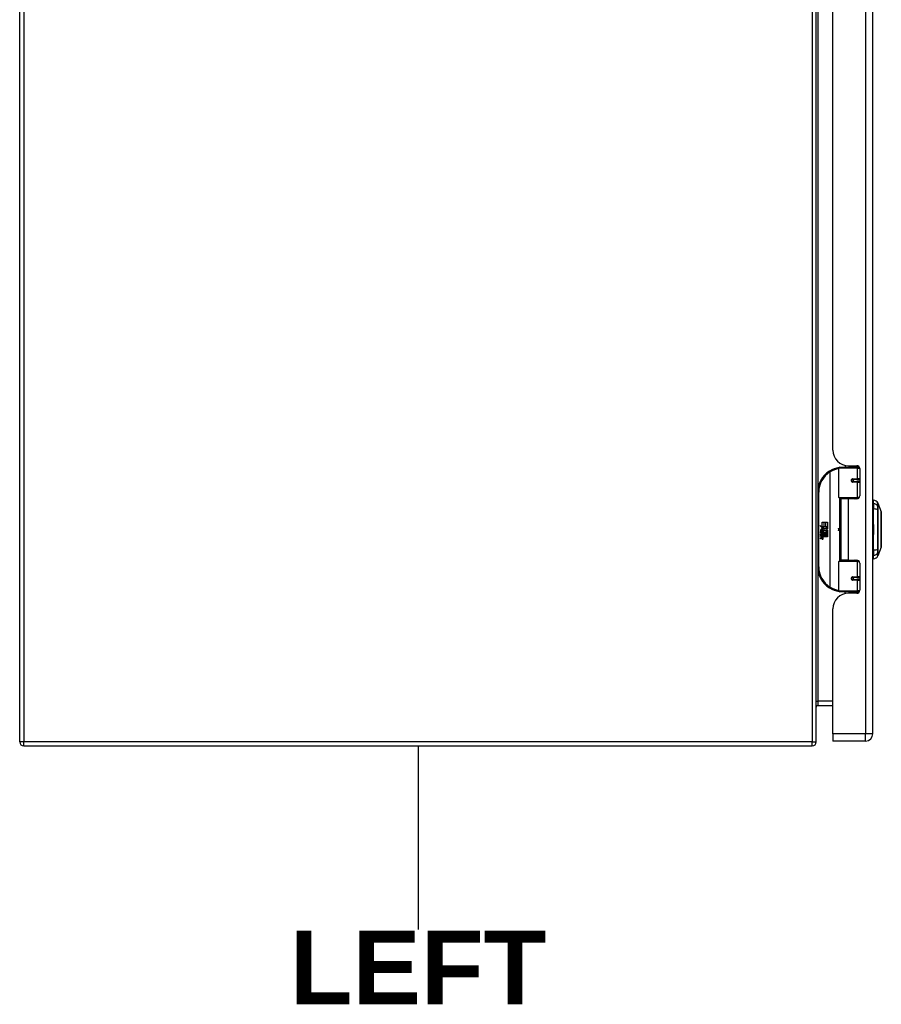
# Model space of a CAD drawing. Header units: inches. Extents: x 0 to 192, y -11 to 125.
# Tile 3 of 13: x 51 to 67, y 50 to 68. Entities that reach past the tile are written whole.
import ezdxf

# ---------------------------------------------------------------- set-up
doc = ezdxf.new("R2010")
doc.units = ezdxf.units.IN
doc.header["$LTSCALE"] = 11.537764
doc.header["$MEASUREMENT"] = 0
doc.layers.get('0').update_dxf_attribs({"lineweight": 25})
for name, color, linetype, lineweight in [('Sketch Geometry(ANSI)', 7, 'Continuous', 25), ('Symbols(ANSI)', 7, 'Continuous', 25), ('Visible Edges(ANSI)', 7, 'Continuous', 25), ('Visible Tangent Edges(ANSI)', 7, 'Continuous', 25)]:
    doc.layers.add(name, color=color, linetype=linetype, lineweight=lineweight)
doc.styles.add('Dimension-ANSI', font='arialbd.ttf')

# ---------------------------------------------------------------- blocks, each defined once
blk = doc.blocks.new('LEFT')
at = {"layer": 'Sketch Geometry(ANSI)'}
blk.add_line((0, 0.15), (0, -0.15), dxfattribs=at)
at = {"layer": 'Symbols(ANSI)', "color": 7, "insert": (0, -0.2119), "char_height": 0.12, "attachment_point": 5, "style": 'Dimension-ANSI'}
blk.add_mtext('\\fArial|b1|i0;LEFT', dxfattribs=at)

msp = doc.modelspace()

# ---------------------------------------------------------------- linework, layer by layer
at = {"layer": 'Visible Edges(ANSI)'}
for p, q in [((50.80576, 54.5803), (50.80576, 76.92145)), ((65.80485, 54.5803), (65.80485, 76.92145)), ((66.86838, 54.73076), (66.86838, 76.77099)), ((66.11842, 60.07137), (66.11842, 71.43037)), ((66.23139, 59.1833), (66.23139, 59.73138)), ((66.24984, 59.74983), (66.55911, 59.74983)), ((66.3481, 59.78571), (66.3481, 59.74983)), ((66.41091, 59.77889), (66.56647, 59.77889)), ((66.46621, 59.77889), (66.46621, 59.74983)), ((66.6138, 59.74983), (66.55911, 59.74983)), ((66.6138, 59.74983), (66.61518, 59.74983)), ((66.62183, 59.72353), (66.62183, 59.21038)), ((66.48156, 59.52039), (66.48193, 59.51858)), ((66.48652, 59.51916), (66.48181, 59.51916)), ((66.56802, 59.52101), (66.48652, 59.52101)), ((66.48874, 59.51903), (66.48874, 59.52088)), ((66.56802, 59.52101), (66.62183, 59.52101)), ((66.48652, 59.48041), (66.56802, 59.48041)), ((66.48938, 59.48247), (66.4898, 59.48041)), ((66.62183, 59.48041), (66.56802, 59.48041)), ((65.83297, 59.28111), (65.83297, 57.87494)), ((66.56268, 59.16854), (66.24615, 59.16854)), ((66.40716, 59.15502), (66.26373, 59.15502)), ((66.26373, 59.15502), (66.26373, 58.00103)), ((66.31766, 59.16854), (66.31766, 59.15502)), ((66.56647, 59.15502), (66.40716, 59.15502)), ((66.49666, 59.16854), (66.49666, 59.15502)), ((66.56268, 59.16854), (66.60272, 59.16854)), ((66.87945, 58.95263), (66.86838, 58.95263)), ((66.88314, 59.06783), (66.88314, 59.13163)), ((66.88314, 59.06783), (66.88314, 58.96403)), ((66.88314, 58.19203), (66.88314, 58.96403)), ((66.96458, 59.07565), (67.028, 58.91258)), ((65.87067, 58.65101), (65.91539, 58.62773)), ((65.91398, 58.60991), (65.87067, 58.65101)), ((65.90067, 58.60804), (65.91398, 58.60991)), ((65.94196, 58.57859), (65.90067, 58.60804)), ((65.91539, 58.71864), (65.94548, 58.71864)), ((65.91539, 58.62773), (65.91539, 58.71864)), ((65.91849, 58.62612), (65.94604, 58.61177)), ((65.94548, 58.62612), (65.91849, 58.62612)), ((65.94604, 58.61177), (65.93661, 58.60994)), ((65.93661, 58.60994), (65.96291, 58.59153)), ((65.94548, 58.71864), (65.94548, 58.62612)), ((65.9497, 58.71864), (65.97979, 58.71864)), ((65.9497, 58.62612), (65.9497, 58.71864)), ((65.97979, 58.62612), (65.9497, 58.62612)), ((65.96291, 58.59153), (66.01325, 58.62612)), ((65.97979, 58.71864), (65.97979, 58.62612)), ((65.98373, 58.62612), (65.98373, 58.71864)), ((65.98373, 58.71864), (66.01382, 58.71864)), ((66.01325, 58.62612), (65.98373, 58.62612)), ((66.01382, 58.59321), (65.98934, 58.5767)), ((66.01382, 58.71864), (66.01382, 58.59321)), ((66.86838, 58.67214), (66.87945, 58.67214)), ((65.88417, 58.53556), (65.91032, 58.5125)), ((65.88417, 58.52037), (65.88417, 58.53556)), ((65.90245, 58.50772), (65.88417, 58.52037)), ((65.88417, 58.49844), (65.90245, 58.50547)), ((65.88417, 58.48325), (65.88417, 58.49844)), ((65.91049, 58.49591), (65.88417, 58.48325)), ((65.88417, 58.47678), (65.93535, 58.46776)), ((65.88417, 58.46441), (65.88417, 58.47678)), ((65.90526, 58.46069), (65.88417, 58.46441)), ((65.88417, 58.445), (65.91651, 58.4393)), ((65.88417, 58.43263), (65.88417, 58.445)), ((65.90526, 58.42891), (65.88417, 58.43263)), ((65.88417, 58.41351), (65.91651, 58.40781)), ((65.88417, 58.40114), (65.88417, 58.41351)), ((65.9163, 58.39489), (65.88417, 58.40114)), ((65.89514, 58.54062), (65.8867, 58.54062)), ((65.90245, 58.50547), (65.90245, 58.50772)), ((65.90639, 58.53443), (65.90639, 58.56875)), ((65.91032, 58.5125), (65.93535, 58.52544)), ((65.93535, 58.47313), (65.91049, 58.49591)), ((65.91482, 58.56734), (65.91482, 58.54484)), ((65.93535, 58.51025), (65.91813, 58.50294)), ((65.91813, 58.50294), (65.91813, 58.50097)), ((65.91813, 58.50097), (65.93535, 58.48845)), ((65.92146, 58.50097), (65.93802, 58.508)), ((66.01382, 58.50097), (65.92146, 58.50097)), ((65.92635, 58.45788), (65.92635, 58.45516)), ((65.93535, 58.4571), (65.92635, 58.45788)), ((65.92832, 58.49703), (66.01382, 58.49703)), ((65.93802, 58.48998), (65.92832, 58.49703)), ((65.93113, 58.57208), (65.94196, 58.57859)), ((65.93226, 58.45423), (65.93802, 58.45372)), ((65.93535, 58.52544), (65.93535, 58.51025)), ((65.93535, 58.48845), (65.93535, 58.47313)), ((65.93535, 58.46776), (65.93535, 58.4571)), ((65.93802, 58.52909), (66.01264, 58.52909)), ((65.93802, 58.508), (65.93802, 58.52909)), ((65.93802, 58.46919), (65.93802, 58.48998)), ((66.01382, 58.46919), (65.93802, 58.46919)), ((65.93802, 58.46525), (66.01382, 58.46525)), ((65.93802, 58.45372), (65.93802, 58.46525)), ((65.96671, 58.5634), (65.93873, 58.544)), ((66.01382, 58.43741), (65.93929, 58.43741)), ((66.01264, 58.52909), (65.96671, 58.5634)), ((65.98934, 58.5767), (66.01382, 58.56368)), ((66.01382, 58.56368), (66.01382, 58.50097)), ((66.01382, 58.49703), (66.01382, 58.46919)), ((66.01382, 58.46525), (66.01382, 58.43741)), ((66.87945, 58.48391), (66.86838, 58.48391)), ((67.028, 58.24347), (66.96458, 58.0804)), ((66.87945, 58.20342), (66.86838, 58.20342)), ((66.88314, 58.19203), (66.88314, 58.08822)), ((66.88314, 58.02442), (66.88314, 58.08822)), ((66.23139, 57.42468), (66.23139, 57.97275)), ((66.24615, 57.98751), (66.56268, 57.98751)), ((66.40716, 58.00103), (66.26373, 58.00103)), ((66.31766, 57.98751), (66.31766, 58.00103)), ((66.40716, 58.00103), (66.56647, 58.00103)), ((66.49666, 57.98751), (66.49666, 58.00103)), ((66.60272, 57.98751), (66.56268, 57.98751)), ((66.62183, 57.94567), (66.62183, 57.43252)), ((66.56802, 57.67564), (66.48652, 57.67564)), ((66.48938, 57.67358), (66.4898, 57.67564)), ((66.56802, 57.67564), (66.62183, 57.67564)), ((66.48156, 57.63566), (66.48193, 57.63747)), ((66.48181, 57.63689), (66.48652, 57.63689)), ((66.48652, 57.63505), (66.56802, 57.63505)), ((66.48874, 57.63703), (66.48874, 57.63517)), ((66.62183, 57.63505), (66.56802, 57.63505)), ((66.55911, 57.40622), (66.24984, 57.40622)), ((66.3481, 57.37034), (66.3481, 57.40622)), ((66.56647, 57.37716), (66.41091, 57.37716)), ((66.46621, 57.37716), (66.46621, 57.40622)), ((66.55911, 57.40622), (66.6138, 57.40622)), ((66.61518, 57.40622), (66.6138, 57.40622)), ((66.11842, 54.73076), (66.11842, 57.08468)), ((65.83391, 55.26383), (66.11842, 55.26383)), ((66.11842, 54.73076), (66.11842, 54.59389)), ((66.73151, 54.59389), (66.11842, 54.59389)), ((50.8845, 54.50155), (65.7261, 54.50155))]:
    msp.add_line(p, q, dxfattribs=at)
at = {"layer": 'Visible Edges(ANSI)', "flags": 128}
for points in [[(66.23793, 59.74547), (66.2377, 59.74544), (66.23746, 59.74541), (66.23723, 59.74538), (66.237, 59.74534), (66.23676, 59.74531), (66.23653, 59.74528), (66.2363, 59.74525), (66.23606, 59.74521), (66.23583, 59.74518), (66.2356, 59.74515), (66.23537, 59.74511), (66.23513, 59.74508), (66.2349, 59.74505), (66.23467, 59.74501), (66.23444, 59.74498), (66.2342, 59.74495), (66.23397, 59.74491), (66.23374, 59.74488), (66.23351, 59.74484), (66.23327, 59.74481), (66.23304, 59.74478), (66.23281, 59.74474), (66.23258, 59.74471), (66.23235, 59.74467)], [(66.48652, 59.48041), (66.48407, 59.48056), (66.48162, 59.48103), (66.4792, 59.4818), (66.47686, 59.48287), (66.47464, 59.48426), (66.47259, 59.48594), (66.47077, 59.48792), (66.4692, 59.49016), (66.46794, 59.4926), (66.467, 59.4952), (66.46642, 59.49791), (66.46623, 59.50068), (66.46642, 59.50345), (66.46698, 59.50617), (66.4679, 59.50877), (66.46916, 59.51122), (66.47073, 59.51346), (66.47256, 59.51544), (66.47461, 59.51714), (66.47684, 59.51855), (66.47918, 59.51963), (66.4816, 59.5204), (66.48407, 59.52086), (66.48652, 59.52101)], [(66.53061, 59.15501), (66.53344, 59.15613), (66.53628, 59.1572), (66.53912, 59.15822), (66.54198, 59.15919), (66.54484, 59.16011), (66.5477, 59.16098), (66.55058, 59.16181), (66.55346, 59.16258), (66.55634, 59.16331), (66.55924, 59.16399), (66.56214, 59.16462), (66.56504, 59.1652), (66.56794, 59.16574), (66.57085, 59.16623), (66.57377, 59.16667), (66.57668, 59.16706), (66.57959, 59.16741), (66.58251, 59.16771), (66.58543, 59.16797), (66.58834, 59.16817), (66.59125, 59.16833), (66.59416, 59.16845), (66.59707, 59.16852), (66.59998, 59.16854)], [(67.02831, 58.24513), (67.02831, 58.24553), (67.02831, 58.24673), (67.02832, 58.24873), (67.02833, 58.25151), (67.02834, 58.25507), (67.02836, 58.25943), (67.02837, 58.26456), (67.02839, 58.27046), (67.02841, 58.2771), (67.02842, 58.28446), (67.02844, 58.2925), (67.02846, 58.30121), (67.02848, 58.31058), (67.0285, 58.3206), (67.02851, 58.33123), (67.02851, 58.34245), (67.02851, 58.35425), (67.0285, 58.36658), (67.02848, 58.37943), (67.02846, 58.39277), (67.02844, 58.40653), (67.02842, 58.42071), (67.02841, 58.43531), (67.02839, 58.4503), (67.02837, 58.46561), (67.02836, 58.48121), (67.02834, 58.49702), (67.02833, 58.51299), (67.02832, 58.52906), (67.02831, 58.54523), (67.02831, 58.56153), (67.02831, 58.57792), (67.02831, 58.59433), (67.02831, 58.61071), (67.02832, 58.62698), (67.02833, 58.64311), (67.02834, 58.65902), (67.02836, 58.67473), (67.02837, 58.69026), (67.02839, 58.70556), (67.02841, 58.72058), (67.02842, 58.73525), (67.02844, 58.74952), (67.02846, 58.76335), (67.02848, 58.77668), (67.0285, 58.78952), (67.02851, 58.80185), (67.02851, 58.81364), (67.02851, 58.82486), (67.0285, 58.83548), (67.02848, 58.8455), (67.02846, 58.85487), (67.02844, 58.86357), (67.02842, 58.8716), (67.02841, 58.87895), (67.02839, 58.88559), (67.02837, 58.89149), (67.02836, 58.89663), (67.02834, 58.90098), (67.02833, 58.90455), (67.02832, 58.90733), (67.02831, 58.90932), (67.02831, 58.91052), (67.02831, 58.91093)], [(66.59998, 57.98751), (66.59707, 57.98753), (66.59416, 57.9876), (66.59125, 57.98772), (66.58834, 57.98788), (66.58543, 57.98809), (66.58251, 57.98834), (66.57959, 57.98864), (66.57668, 57.98899), (66.57377, 57.98938), (66.57085, 57.98982), (66.56794, 57.99031), (66.56504, 57.99085), (66.56214, 57.99143), (66.55924, 57.99206), (66.55634, 57.99274), (66.55346, 57.99347), (66.55058, 57.99425), (66.5477, 57.99507), (66.54484, 57.99594), (66.54198, 57.99686), (66.53912, 57.99783), (66.53628, 57.99885), (66.53344, 57.99992), (66.53061, 58.00104)], [(66.48652, 57.63505), (66.48407, 57.6352), (66.4816, 57.63565), (66.47918, 57.63642), (66.47683, 57.63751), (66.47462, 57.63892), (66.47257, 57.64061), (66.47073, 57.64259), (66.46917, 57.64483), (66.46791, 57.64728), (66.46699, 57.64989), (66.46642, 57.6526), (66.46623, 57.65537), (66.46642, 57.65814), (66.46701, 57.66085), (66.46794, 57.66346), (66.46921, 57.6659), (66.47077, 57.66814), (66.47259, 57.67011), (66.47463, 57.67178), (66.47685, 57.67316), (66.47919, 57.67424), (66.48161, 57.67502), (66.48407, 57.67549), (66.48652, 57.67564)], [(66.23235, 57.41138), (66.23258, 57.41135), (66.23281, 57.41131), (66.23304, 57.41128), (66.23327, 57.41124), (66.23351, 57.41121), (66.23374, 57.41117), (66.23397, 57.41114), (66.2342, 57.41111), (66.23444, 57.41107), (66.23467, 57.41104), (66.2349, 57.41101), (66.23513, 57.41097), (66.23537, 57.41094), (66.2356, 57.41091), (66.23583, 57.41087), (66.23606, 57.41084), (66.2363, 57.41081), (66.23653, 57.41077), (66.23676, 57.41074), (66.237, 57.41071), (66.23723, 57.41068), (66.23746, 57.41064), (66.2377, 57.41061), (66.23793, 57.41058)]]:
    msp.add_lwpolyline(points, dxfattribs=at)
at = {"layer": 'Visible Edges(ANSI)'}
for centre in [(66.48652, 59.50071), (66.48652, 57.65535)]:
    msp.add_circle(centre, 0.01845, dxfattribs=at)
for centre, radius, start, end in [((66.41091, 60.07137), 0.29248, 180, 270), ((66.30169, 59.28111), 0.46872, 98.508101, 122.237713), ((66.24984, 59.73138), 0.01845, 90, 180), ((66.56647, 59.72353), 0.05536, 0, 90), ((66.30169, 59.28111), 0.46872, 122.237713, 180), ((66.48652, 59.50071), 0.0203, 279.14701, 90), ((66.24615, 59.1833), 0.01476, 180, 270), ((66.56647, 59.21038), 0.05536, 270, 0), ((66.87945, 58.97109), 0.01845, 270, 281.536959), ((66.86784, 59.02197), 0.11072, 29.72912, 82.058703), ((66.95598, 59.07231), 0.00923, 21.250506, 29.72912), ((67.0237, 58.91091), 0.00461, 0.208768, 21.250506), ((65.90303, 58.56322), 0.0185, 86.564648, 171.56052), ((65.9019, 58.54443), 0.03732, 44.168428, 86.564648), ((66.13858, 58.57803), 0.09042, 342.532818, 17.467182), ((66.87945, 58.65369), 0.01845, 78.463041, 90), ((65.94103, 58.55758), 0.05692, 171.56052, 197.33425), ((65.9217, 58.55166), 0.02877, 154.678382, 202.56091), ((65.90383, 58.56012), 0.009, 73.526087, 154.678382), ((65.89769, 58.41776), 0.04359, 57.599239, 80), ((65.89831, 58.38588), 0.04359, 58.558415, 80.825655), ((65.91707, 58.55861), 0.02644, 246.15553, 293.84447), ((65.9129, 58.55171), 0.01575, 19.379683, 82.997549), ((65.9191, 58.5527), 0.00895, 241.454705, 321.16516), ((65.92145, 58.42139), 0.027, 259, 288.474791), ((65.91851, 58.45066), 0.01153, 260, 293.557123), ((65.91851, 58.41916), 0.01153, 259.992201, 293.548745), ((65.91472, 58.44459), 0.01181, 6.030009, 57.599239), ((65.91472, 58.41309), 0.01181, 6.102682, 57.608335), ((65.92087, 58.44524), 0.00562, 293.557123, 6.030009), ((65.92087, 58.41375), 0.00562, 293.548745, 6.102682), ((65.92212, 58.45282), 0.027, 273.616896, 286.992797), ((65.91371, 58.4052), 0.02302, 359.678796, 63.950782), ((65.91808, 58.55353), 0.01027, 321.16516, 19.379683), ((65.91424, 58.43621), 0.0225, 359.477646, 57.411373), ((65.922, 58.54747), 0.01425, 293.84447, 355.080174), ((65.90858, 58.55091), 0.02801, 350.408542, 44.168428), ((65.92723, 58.43609), 0.0095, 286.992797, 359.477646), ((65.92689, 58.40512), 0.00984, 288.474791, 359.678796), ((65.90858, 58.55091), 0.03094, 347.079048, 43.178542), ((65.9168, 58.43788), 0.0225, 358.795246, 46.584902), ((66.87945, 58.50237), 0.01845, 270, 281.536959), ((67.0237, 58.24514), 0.00461, 338.749494, 359.791232), ((66.87945, 58.18496), 0.01845, 78.463041, 90), ((66.86784, 58.13408), 0.11072, 277.941297, 330.27088), ((66.95598, 58.08375), 0.00923, 330.27088, 338.749494), ((66.30169, 57.87494), 0.46872, 180, 237.762287), ((66.24615, 57.97275), 0.01476, 90, 180), ((66.56647, 57.94567), 0.05536, 0, 90), ((66.48652, 57.65535), 0.0203, 270, 80.85299), ((66.30169, 57.87494), 0.46872, 237.762287, 261.491899), ((66.41091, 57.08468), 0.29248, 90, 180), ((66.24984, 57.42468), 0.01845, 180, 270), ((66.56647, 57.43252), 0.05536, 270, 0), ((65.83391, 55.23477), 0.02906, 90, 180), ((66.73151, 54.73076), 0.13687, 270, 0), ((50.8845, 54.5803), 0.07875, 180, 270), ((65.7261, 54.5803), 0.07875, 270, 0)]:
    msp.add_arc(centre, radius, start, end, dxfattribs=at)
at = {"layer": 'Visible Tangent Edges(ANSI)'}
for p, q in [((50.8845, 76.92145), (50.8845, 54.5803)), ((65.7261, 76.92145), (65.7261, 54.5803)), ((66.73151, 76.77099), (66.73151, 54.73076)), ((65.83391, 72.19101), (65.83391, 59.31074)), ((66.57694, 59.73138), (66.23139, 59.73138)), ((66.57694, 59.73138), (66.62127, 59.73138)), ((66.57694, 59.73138), (66.57694, 59.53023)), ((66.5991, 59.74983), (66.5991, 59.76825)), ((66.05166, 59.67757), (66.06151, 59.66196)), ((66.06151, 59.66196), (66.06151, 57.49409)), ((66.06151, 59.66196), (66.06501, 59.66196)), ((66.06501, 57.49409), (66.06501, 59.66196)), ((66.49092, 59.53023), (66.57694, 59.53023)), ((66.62183, 59.53023), (66.57694, 59.53023)), ((66.57694, 59.47118), (66.49092, 59.47118)), ((66.57694, 59.47118), (66.57694, 59.1833)), ((66.57694, 59.47118), (66.62183, 59.47118)), ((65.83297, 59.28111), (65.85143, 59.28111)), ((65.85143, 57.87494), (65.85143, 59.28111)), ((66.23139, 59.1833), (66.57694, 59.1833)), ((66.23858, 59.17063), (66.23858, 57.98542)), ((66.40716, 59.15502), (66.40716, 58.00103)), ((66.61476, 59.1833), (66.57694, 59.1833)), ((66.5991, 59.16566), (66.5991, 59.16854)), ((66.87945, 58.68349), (66.87945, 58.95263)), ((66.96464, 59.01442), (66.96464, 59.01456)), ((66.96464, 58.94589), (66.96464, 59.01442)), ((66.96464, 58.94548), (66.96464, 58.94589)), ((66.87945, 58.68349), (66.86838, 58.68349)), ((66.86838, 58.66291), (66.87945, 58.66291)), ((66.87945, 58.67214), (66.87945, 58.68349)), ((66.87945, 58.67214), (66.87945, 58.66291)), ((66.87945, 58.66291), (66.87945, 58.49314)), ((66.87945, 58.49314), (66.86838, 58.49314)), ((66.86838, 58.47256), (66.87945, 58.47256)), ((66.87945, 58.49314), (66.87945, 58.48391)), ((66.87945, 58.47256), (66.87945, 58.48391)), ((66.87945, 58.20342), (66.87945, 58.47256)), ((66.96464, 58.21017), (66.96464, 58.21058)), ((66.96464, 58.14164), (66.96464, 58.21017)), ((66.96464, 58.14149), (66.96464, 58.14164)), ((65.85143, 57.87494), (65.83297, 57.87494)), ((65.83391, 57.84531), (65.83391, 55.34257)), ((66.57694, 57.97275), (66.23139, 57.97275)), ((66.57694, 57.97275), (66.61476, 57.97275)), ((66.57694, 57.97275), (66.57694, 57.68487)), ((66.5991, 57.98751), (66.5991, 57.99039)), ((66.49092, 57.68487), (66.57694, 57.68487)), ((66.62183, 57.68487), (66.57694, 57.68487)), ((66.06151, 57.49409), (66.05166, 57.47848)), ((66.06501, 57.49409), (66.06151, 57.49409)), ((66.57694, 57.62582), (66.49092, 57.62582)), ((66.57694, 57.62582), (66.57694, 57.42468)), ((66.57694, 57.62582), (66.62183, 57.62582)), ((66.23139, 57.42468), (66.57694, 57.42468)), ((66.62127, 57.42468), (66.57694, 57.42468)), ((66.5991, 57.3878), (66.5991, 57.40622)), ((65.80485, 55.34257), (65.83391, 55.34257)), ((66.11842, 55.34257), (65.83391, 55.34257)), ((65.83391, 55.34257), (65.83391, 55.26383)), ((66.73151, 54.73076), (66.11842, 54.73076)), ((66.86838, 54.73076), (66.73151, 54.73076)), ((66.73151, 54.59389), (66.73151, 54.73076)), ((50.8845, 54.5803), (50.80576, 54.5803)), ((50.8845, 54.50155), (50.8845, 54.5803)), ((65.7261, 54.5803), (50.8845, 54.5803)), ((65.7261, 54.50155), (65.7261, 54.5803)), ((65.7261, 54.5803), (65.80485, 54.5803))]:
    msp.add_line(p, q, dxfattribs=at)
at = {"layer": 'Visible Tangent Edges(ANSI)', "flags": 128}
for points in [[(66.49092, 59.53023), (66.48715, 59.53002), (66.48336, 59.52935), (66.47965, 59.52823), (66.47605, 59.52665), (66.47264, 59.52461), (66.46949, 59.52214), (66.46668, 59.51925), (66.46427, 59.516), (66.46233, 59.51244), (66.46092, 59.50865), (66.46006, 59.5047), (66.45976, 59.50067), (66.46006, 59.49664), (66.46095, 59.4927), (66.46239, 59.48892), (66.46433, 59.48536), (66.46673, 59.48211), (66.46954, 59.47923), (66.47268, 59.47678), (66.47608, 59.47477), (66.47967, 59.4732), (66.48339, 59.47208), (66.48716, 59.47141), (66.49092, 59.47118)], [(66.59998, 59.16854), (66.59562, 59.16852), (66.59126, 59.16846), (66.58689, 59.16835), (66.58252, 59.1682), (66.57814, 59.168), (66.57377, 59.16776), (66.5694, 59.16748), (66.56503, 59.16715), (66.56066, 59.16678), (66.55631, 59.16637), (66.55196, 59.16591), (66.54762, 59.1654), (66.54329, 59.16485), (66.53897, 59.16426), (66.53467, 59.16362), (66.53038, 59.16293), (66.5261, 59.1622), (66.52184, 59.16142), (66.51759, 59.1606), (66.51336, 59.15972), (66.50915, 59.1588), (66.50495, 59.15783), (66.50078, 59.15681), (66.49663, 59.15575)], [(66.96377, 59.01635), (66.96376, 59.01492), (66.96375, 59.01334), (66.96374, 59.0116), (66.96373, 59.00972), (66.96373, 59.00768), (66.96372, 59.00551), (66.96371, 59.0032), (66.96371, 59.00074), (66.96371, 58.99816), (66.9637, 58.99545), (66.9637, 58.99261), (66.9637, 58.98966), (66.9637, 58.98659), (66.9637, 58.9834), (66.96371, 58.98011), (66.96371, 58.97671), (66.96371, 58.97322), (66.96372, 58.96964), (66.96372, 58.96597), (66.96373, 58.96222), (66.96374, 58.9584), (66.96375, 58.95451), (66.96376, 58.95055), (66.96377, 58.94653)], [(66.96399, 59.07688), (66.96399, 59.07678), (66.96399, 59.07646), (66.96399, 59.07593), (66.96398, 59.07519), (66.96398, 59.07423), (66.96397, 59.07307), (66.96397, 59.07169), (66.96396, 59.07011), (66.96395, 59.06831), (66.96395, 59.0663), (66.96394, 59.06408), (66.96393, 59.06165), (66.96392, 59.05902), (66.9639, 59.05617), (66.96389, 59.05312), (66.96388, 59.04985), (66.96387, 59.04638), (66.96386, 59.04271), (66.96384, 59.03883), (66.96383, 59.03474), (66.96382, 59.03045), (66.9638, 59.02595), (66.96379, 59.02124), (66.96377, 59.01635)], [(66.96464, 59.01456), (66.96464, 59.0195), (66.96464, 59.02422), (66.96463, 59.02875), (66.96463, 59.03307), (66.96463, 59.03719), (66.96463, 59.0411), (66.96462, 59.04481), (66.96462, 59.04831), (66.96462, 59.05161), (66.96461, 59.05469), (66.96461, 59.05757), (66.96461, 59.06023), (66.9646, 59.06269), (66.9646, 59.06493), (66.9646, 59.06697), (66.96459, 59.06879), (66.96459, 59.07039), (66.96459, 59.07179), (66.96458, 59.07297), (66.96458, 59.07393), (66.96458, 59.07468), (66.96458, 59.07522), (66.96458, 59.07554), (66.96458, 59.07565)], [(66.96377, 58.94653), (66.9638, 58.91683), (66.96383, 58.88683), (66.96386, 58.85655), (66.96388, 58.82603), (66.9639, 58.79531), (66.96393, 58.76441), (66.96395, 58.73337), (66.96396, 58.70223), (66.96397, 58.67103), (66.96398, 58.63979), (66.96399, 58.60855), (66.96399, 58.57735), (66.96399, 58.54615), (66.96398, 58.51496), (66.96397, 58.4838), (66.96396, 58.45272), (66.96395, 58.42174), (66.96393, 58.39089), (66.9639, 58.36018), (66.96388, 58.32963), (66.96386, 58.29927), (66.96383, 58.26912), (66.9638, 58.23919), (66.96377, 58.20952)], [(66.96464, 58.21058), (66.96464, 58.24013), (66.96463, 58.26995), (66.96463, 58.3), (66.96462, 58.33026), (66.96461, 58.36071), (66.96461, 58.39134), (66.9646, 58.42211), (66.96459, 58.453), (66.96459, 58.48401), (66.96458, 58.5151), (66.96458, 58.54622), (66.96458, 58.57735), (66.96458, 58.60848), (66.96458, 58.63965), (66.96459, 58.67082), (66.96459, 58.70195), (66.9646, 58.73301), (66.96461, 58.76396), (66.96461, 58.79477), (66.96462, 58.8254), (66.96463, 58.85582), (66.96463, 58.88599), (66.96464, 58.91589), (66.96464, 58.94548)], [(67.028, 58.91257), (67.028, 58.91244), (67.028, 58.91202), (67.028, 58.91132), (67.02801, 58.91033), (67.02802, 58.90906), (67.02803, 58.90752), (67.02804, 58.9057), (67.02805, 58.90361), (67.02807, 58.90125), (67.02808, 58.89862), (67.0281, 58.89573), (67.02812, 58.89258), (67.02813, 58.88916), (67.02815, 58.88549), (67.02817, 58.88157), (67.02819, 58.87739), (67.02821, 58.87296), (67.02823, 58.86829), (67.02825, 58.86339), (67.02827, 58.85825), (67.02829, 58.85288), (67.0283, 58.84729), (67.02832, 58.84148), (67.02834, 58.83546)], [(67.02834, 58.79135), (67.0283, 58.77623), (67.02827, 58.76041), (67.02823, 58.74395), (67.02819, 58.72693), (67.02815, 58.70939), (67.02812, 58.69141), (67.02808, 58.67308), (67.02805, 58.65446), (67.02803, 58.63558), (67.02801, 58.61649), (67.028, 58.59724), (67.028, 58.57789), (67.028, 58.55857), (67.02801, 58.53937), (67.02803, 58.52036), (67.02805, 58.50148), (67.02808, 58.4828), (67.02812, 58.46442), (67.02815, 58.44642), (67.02819, 58.4289), (67.02823, 58.41194), (67.02827, 58.39557), (67.0283, 58.3798), (67.02834, 58.3647)], [(67.02834, 58.83546), (67.02834, 58.83379), (67.02835, 58.8321), (67.02835, 58.8304), (67.02835, 58.82868), (67.02836, 58.82695), (67.02836, 58.82521), (67.02836, 58.82345), (67.02836, 58.82167), (67.02837, 58.81988), (67.02837, 58.81807), (67.02837, 58.81626), (67.02837, 58.81442), (67.02837, 58.81258), (67.02837, 58.81071), (67.02837, 58.80884), (67.02836, 58.80695), (67.02836, 58.80505), (67.02836, 58.80313), (67.02836, 58.8012), (67.02835, 58.79926), (67.02835, 58.7973), (67.02835, 58.79533), (67.02834, 58.79335), (67.02834, 58.79135)], [(67.02834, 58.32059), (67.02832, 58.31456), (67.0283, 58.30875), (67.02828, 58.30315), (67.02827, 58.29779), (67.02825, 58.29265), (67.02823, 58.28774), (67.02821, 58.28307), (67.02819, 58.27864), (67.02817, 58.27446), (67.02815, 58.27053), (67.02813, 58.26684), (67.02811, 58.26342), (67.0281, 58.26026), (67.02808, 58.25736), (67.02807, 58.25473), (67.02805, 58.25237), (67.02804, 58.25029), (67.02803, 58.24849), (67.02802, 58.24697), (67.02801, 58.24572), (67.028, 58.24475), (67.028, 58.24405), (67.028, 58.24363), (67.028, 58.24349)], [(67.02834, 58.3647), (67.02834, 58.3627), (67.02835, 58.36072), (67.02835, 58.35875), (67.02835, 58.3568), (67.02836, 58.35486), (67.02836, 58.35293), (67.02836, 58.35101), (67.02836, 58.34911), (67.02837, 58.34722), (67.02837, 58.34535), (67.02837, 58.34349), (67.02837, 58.34164), (67.02837, 58.33981), (67.02837, 58.33799), (67.02837, 58.33618), (67.02836, 58.33439), (67.02836, 58.33262), (67.02836, 58.33085), (67.02836, 58.32911), (67.02835, 58.32737), (67.02835, 58.32566), (67.02835, 58.32395), (67.02834, 58.32227), (67.02834, 58.32059)], [(66.96377, 58.20952), (66.96376, 58.2055), (66.96375, 58.20155), (66.96374, 58.19765), (66.96373, 58.19382), (66.96373, 58.19007), (66.96372, 58.18641), (66.96371, 58.18282), (66.96371, 58.17934), (66.96371, 58.17594), (66.9637, 58.17265), (66.9637, 58.16947), (66.9637, 58.16639), (66.9637, 58.16344), (66.9637, 58.1606), (66.96371, 58.15789), (66.96371, 58.15531), (66.96371, 58.15286), (66.96372, 58.15055), (66.96372, 58.14837), (66.96373, 58.14634), (66.96374, 58.14446), (66.96375, 58.14272), (66.96376, 58.14113), (66.96377, 58.1397)], [(66.96377, 58.1397), (66.9638, 58.13483), (66.9638, 58.13013), (66.96382, 58.12563), (66.96383, 58.12134), (66.96384, 58.11725), (66.96386, 58.11337), (66.96387, 58.10968), (66.96388, 58.10621), (66.96389, 58.10294), (66.9639, 58.09988), (66.96392, 58.09703), (66.96393, 58.09438), (66.96394, 58.09195), (66.96395, 58.08973), (66.96395, 58.08772), (66.96396, 58.08592), (66.96397, 58.08434), (66.96397, 58.08297), (66.96398, 58.0818), (66.96398, 58.08086), (66.96399, 58.08012), (66.96399, 58.07959), (66.96399, 58.07928), (66.96399, 58.07917)], [(66.96458, 58.0804), (66.96458, 58.08051), (66.96458, 58.08083), (66.96458, 58.08136), (66.96458, 58.08211), (66.96458, 58.08307), (66.96459, 58.08425), (66.96459, 58.08564), (66.96459, 58.08724), (66.9646, 58.08906), (66.9646, 58.0911), (66.9646, 58.09334), (66.96461, 58.0958), (66.96461, 58.09847), (66.96461, 58.10136), (66.96462, 58.10445), (66.96462, 58.10775), (66.96462, 58.11126), (66.96463, 58.11497), (66.96463, 58.11889), (66.96463, 58.12301), (66.96463, 58.12733), (66.96464, 58.13186), (66.96464, 58.13655), (66.96464, 58.14149)], [(66.49663, 58.00031), (66.50078, 57.99924), (66.50495, 57.99822), (66.50915, 57.99725), (66.51336, 57.99633), (66.51759, 57.99546), (66.52184, 57.99463), (66.5261, 57.99385), (66.53038, 57.99312), (66.53467, 57.99244), (66.53897, 57.9918), (66.54329, 57.9912), (66.54762, 57.99065), (66.55196, 57.99015), (66.55631, 57.98969), (66.56066, 57.98927), (66.56503, 57.9889), (66.5694, 57.98857), (66.57377, 57.98829), (66.57814, 57.98805), (66.58252, 57.98786), (66.58689, 57.9877), (66.59126, 57.9876), (66.59562, 57.98753), (66.59998, 57.98751)], [(66.49092, 57.68487), (66.48716, 57.68464), (66.48338, 57.68396), (66.47966, 57.68283), (66.47607, 57.68126), (66.47267, 57.67925), (66.46953, 57.67681), (66.46673, 57.67395), (66.46434, 57.6707), (66.4624, 57.66714), (66.46096, 57.66335), (66.46007, 57.65941), (66.45976, 57.65538), (66.46006, 57.65136), (66.46093, 57.64741), (66.46235, 57.64361), (66.46428, 57.64005), (66.46668, 57.63679), (66.46949, 57.63392), (66.47264, 57.63145), (66.47605, 57.62941), (66.47964, 57.62782), (66.48336, 57.6267), (66.48715, 57.62604), (66.49092, 57.62582)]]:
    msp.add_lwpolyline(points, dxfattribs=at)
at = {"layer": 'Visible Tangent Edges(ANSI)'}
for centre, start, end in [((66.3052, 59.28111), 99.434854, 122.237713), ((66.30169, 59.28111), 122.237713, 180), ((66.30169, 57.87494), 180, 237.762287), ((66.3052, 57.87494), 237.762287, 260.565146)]:
    msp.add_arc(centre, 0.45027, start, end, dxfattribs=at)
for centre, major_axis, ratio, start_param, end_param in [((66.23508, 59.72642), (-0.00273, 0.01825), 0.18778149, 5.69809517, 6.28318531), ((66.55911, 59.73138), (0, 0.01845), 0.96592583, 4.71238898, 6.28318531), ((66.6138, 59.73138), (0, 0.01845), 0.96592583, 6.2038398, 6.28318531), ((66.06151, 59.66196), (-0.00984, 0.01561), 0.16136677, 4.61097165, 6.28318531), ((66.48652, 59.53023), (0, -0.00923), 0.4765651, 0, 1.57079633), ((66.56802, 59.53023), (0, -0.00923), 0.96592583, 0, 1.57079633), ((66.48652, 59.47118), (0, 0.00923), 0.4765651, 4.71238898, 6.28318531), ((66.56802, 59.47118), (0, 0.00923), 0.96592583, 4.71238898, 6.28318531), ((66.56268, 59.1833), (0, -0.01476), 0.96592583, 0, 1.57079633), ((66.86784, 58.964), (0.11072, 0), 0.94680572, 0.52283772, 1.43219456), ((66.86784, 58.92874), (-0.11072, 0), 0.32180572, 3.66443037, 4.57378721), ((66.95578, 59.01199), (0.00923, -0.00008), 0.94840527, 0.29083845, 0.53148474), ((66.95578, 58.94505), (0.00923, 0.00003), 0.31704743, 0.28121699, 0.52186328), ((66.87945, 58.68869), (0.01845, 0), 0.2815338, 4.71238898, 4.9137469), ((66.87945, 58.65369), (0.01845, 0), 0.5, 1.36943841, 1.57079633), ((66.87945, 58.50237), (-0.01845, 0), 0.5, 1.57079633, 1.77215425), ((66.87945, 58.46737), (0.01845, 0), 0.2815338, 1.36943841, 1.57079633), ((66.86784, 58.22731), (0.11072, 0), 0.32180572, 4.85099075, 5.76034759), ((66.86784, 58.19205), (0.11072, 0), 0.94680572, 4.85099075, 5.76034759), ((66.95578, 58.211), (0.00923, -0.00003), 0.31704743, 5.76132202, 6.00196831), ((66.95578, 58.14407), (0.00923, 0.00008), 0.94840527, 5.75170056, 5.99234686), ((66.56268, 57.97275), (0, 0.01476), 0.96592583, 4.71238898, 6.28318531), ((66.48652, 57.68487), (0, -0.00923), 0.4765651, 0, 1.57079633), ((66.56802, 57.68487), (0, -0.00923), 0.96592583, 0, 1.57079633), ((66.06151, 57.49409), (-0.00984, -0.01561), 0.16136677, 0, 1.67221365), ((66.48652, 57.62582), (0, 0.00923), 0.4765651, 4.71238898, 6.28318531), ((66.56802, 57.62582), (0, 0.00923), 0.96592583, 4.71238898, 6.28318531), ((66.23508, 57.42963), (-0.00273, -0.01825), 0.18778149, 0, 0.58509014), ((66.55911, 57.42468), (0, -0.01845), 0.96592583, 0, 1.57079633), ((66.6138, 57.42468), (0, -0.01845), 0.96592583, 0, 0.07934551)]:
    msp.add_ellipse(centre, major_axis=major_axis, ratio=ratio, start_param=start_param, end_param=end_param, dxfattribs=at)

# ---------------------------------------------------------------- block references
at = {"xscale": 11.53776408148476, "yscale": 11.53776408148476, "zscale": 11.53776408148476}
msp.add_blockref('LEFT', (58.3053, 52.77543), dxfattribs=at)

doc.saveas('drawing.dxf')
